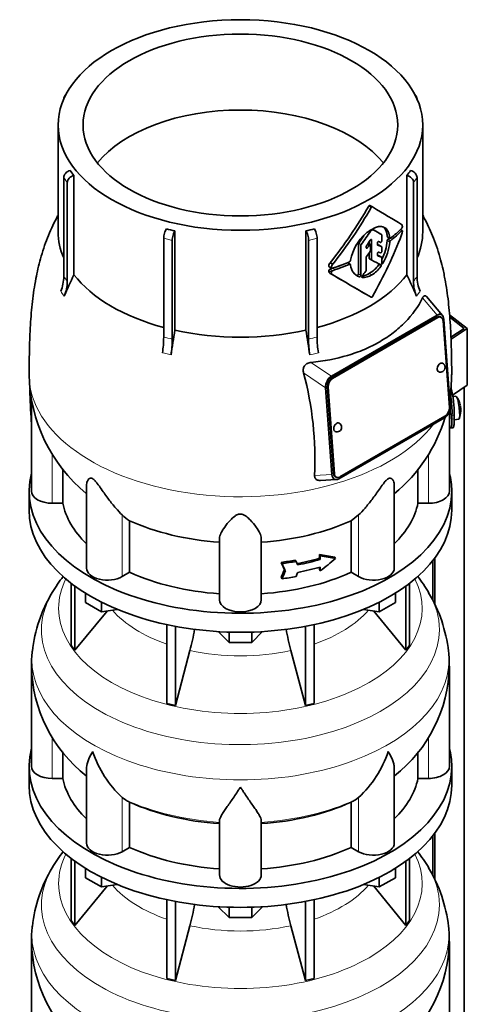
# Model space of a CAD drawing. Header units: millimetres. Extents: x 160 to 756, y -850 to 1272.
# Tile 6 of 15: x 564 to 756, y -480 to -56. Entities that reach past the tile are written whole.
import ezdxf

# ---------------------------------------------------------------- set-up
doc = ezdxf.new("R2010")
doc.units = ezdxf.units.MM
for name, color, linetype in [('LOW_134-3', 7, 'Continuous'), ('M5X8_UNI7687', 7, 'Continuous'), ('VSI134_DIFFUSORE', 7, 'Continuous'), ('VSI134_TERMINALE', 7, 'Continuous'), ('VSI134_TESTATA', 7, 'Continuous')]:
    doc.layers.add(name, color=color, linetype=linetype)

# ---------------------------------------------------------------- blocks, each defined once
blk = doc.blocks.new('SE4')
at = {"layer": 'LOW_134-3', "color": 7, "linetype": 'Continuous', "lineweight": 35}
for p, q in [((755.04, -582.44), (755.04, -214.68)), ((741.54, -289.19), (741.54, -306.48)), ((742.3, -288.2), (742.3, -307.95)), ((742.3, -406.59), (742.3, -426.34)), ((741.54, -407.58), (741.54, -424.87))]:
    blk.add_line(p, q, dxfattribs=at)
at = {"layer": 'M5X8_UNI7687', "color": 7, "linetype": 'Continuous', "lineweight": 35}
for p, q in [((751.43, -218.53), (750.13, -218.65)), ((748.84, -226.34), (749.4, -226.27)), ((750.7, -228.61), (752.63, -228.32))]:
    blk.add_line(p, q, dxfattribs=at)
for centre, radius, start, end in [((743.52, -224.47), 10, 16.6957, 35.0127), ((743.52, -224.47), 10, 12.1619, 13.5278), ((1119.62, -167.91), 370.34, 188.5064, 188.6141), ((743.52, -224.47), 10, 338.98, 357.2751)]:
    blk.add_arc(centre, radius, start, end, dxfattribs=at)
for centre, major_axis, ratio, start_param, end_param in [((752.03, -223.43), (0.6, -4.89), 0.169759, 0.004788, 3.136805), ((743.5, -224.38), (-9.78, -2.08), 0.810411, 3.163117, 3.206609), ((743.53, -224.59), (-9.94, -1.06), 0.589949, 3.053564, 3.168123), ((745.04, -222.47), (7.36, -5.62), 0.747167, 0.443437, 0.593129)]:
    blk.add_ellipse(centre, major_axis=major_axis, ratio=ratio, start_param=start_param, end_param=end_param, dxfattribs=at)
at = {"layer": 'VSI134_DIFFUSORE', "color": 7, "linetype": 'Continuous', "lineweight": 35}
for p, q in [((567.62, -259.38), (567.62, -267.55)), ((749.62, -267.55), (749.62, -259.38)), ((585.79, -299.05), (585.79, -325.73)), ((587.32, -300.2), (587.32, -327.86)), ((729.91, -300.2), (729.91, -327.86)), ((731.44, -299.05), (731.44, -325.73)), ((591.86, -307.31), (591.86, -303.25)), ((725.37, -307.31), (725.37, -303.25)), ((598.8, -311.32), (591.86, -307.31)), ((598.8, -311.32), (598.8, -307.14)), ((718.43, -311.32), (718.43, -307.14)), ((725.37, -307.31), (718.43, -311.32)), ((587.32, -327.86), (601.18, -310.95)), ((605.62, -310.26), (598.8, -311.32)), ((718.43, -311.32), (711.61, -310.26)), ((716.05, -310.95), (729.91, -327.86)), ((626.92, -316.8), (626.92, -350.73)), ((630.61, -317.54), (630.61, -351.61)), ((686.62, -317.54), (686.62, -351.61)), ((690.31, -316.8), (690.31, -350.73)), ((653.71, -324.45), (649.06, -319.8)), ((653.71, -324.45), (653.71, -320.01)), ((668.17, -319.8), (663.52, -324.45)), ((663.52, -324.45), (663.52, -320.01)), ((585.79, -325.73), (587.32, -327.86)), ((663.52, -324.45), (653.71, -324.45)), ((729.91, -327.86), (731.44, -325.73)), ((630.61, -351.61), (636.89, -327.99)), ((680.34, -327.99), (686.62, -351.61)), ((568.62, -334.72), (568.62, -377.78)), ((748.62, -377.78), (748.62, -334.72)), ((626.92, -350.73), (630.61, -351.61)), ((686.62, -351.61), (690.31, -350.73)), ((582.14, -382.97), (582.14, -371.61)), ((735.09, -371.58), (735.09, -382.97)), ((567.62, -377.78), (567.62, -385.94)), ((592.34, -378.71), (592.34, -410.84)), ((724.89, -410.84), (724.89, -378.7)), ((749.62, -385.94), (749.62, -377.78)), ((577.62, -382.97), (582.14, -382.97)), ((735.09, -382.97), (739.62, -382.97)), ((609.13, -392.22), (607.7, -391.17)), ((610.91, -412.67), (610.91, -393.19)), ((706.33, -393.19), (706.33, -412.67)), ((709.53, -391.17), (708.11, -392.22)), ((649.62, -424.54), (649.62, -401.19)), ((667.62, -424.54), (667.62, -401.19)), ((607.7, -414.52), (610.91, -412.67)), ((706.33, -412.67), (709.53, -414.52)), ((585.79, -417.44), (585.79, -444.12)), ((587.32, -418.59), (587.32, -446.25)), ((729.91, -418.59), (729.91, -446.25)), ((731.44, -417.44), (731.44, -444.12)), ((591.86, -425.7), (591.86, -421.65)), ((725.37, -425.7), (725.37, -421.65)), ((598.8, -429.71), (591.86, -425.7)), ((598.8, -429.71), (598.8, -425.53)), ((718.43, -429.71), (718.43, -425.53)), ((725.37, -425.7), (718.43, -429.71)), ((587.32, -446.25), (601.18, -429.34)), ((605.62, -428.65), (598.8, -429.71)), ((718.43, -429.71), (711.61, -428.65)), ((716.05, -429.34), (729.91, -446.25)), ((626.92, -435.19), (626.92, -469.12)), ((630.61, -435.93), (630.61, -470)), ((686.62, -435.93), (686.62, -470)), ((690.31, -435.19), (690.31, -469.12)), ((653.71, -442.84), (649.06, -438.19)), ((653.71, -442.84), (653.71, -438.4)), ((668.17, -438.19), (663.52, -442.84)), ((663.52, -442.84), (663.52, -438.4)), ((585.79, -444.12), (587.32, -446.25)), ((663.52, -442.84), (653.71, -442.84)), ((729.91, -446.25), (731.44, -444.12)), ((630.61, -470), (636.89, -446.38)), ((680.34, -446.38), (686.62, -470)), ((568.62, -453.11), (568.62, -496.17)), ((748.62, -496.17), (748.62, -453.11)), ((626.92, -469.12), (630.61, -470)), ((686.62, -470), (690.31, -469.12))]:
    blk.add_line(p, q, dxfattribs=at)
at = {"layer": 'VSI134_DIFFUSORE', "color": 4, "linetype": 'Continuous', "lineweight": 9}
for p, q in [((577.62, -382.97), (577.62, -365.33)), ((739.62, -382.97), (739.62, -365.37)), ((607.7, -414.52), (607.7, -391.17)), ((709.53, -414.52), (709.53, -391.17))]:
    blk.add_line(p, q, dxfattribs=at)
at = {"layer": 'VSI134_DIFFUSORE', "color": 7, "linetype": 'Continuous', "lineweight": 35}
for centre, radius, start, end in [((637.62, -338.9), 69.96, 142.2317, 149.1383), ((679.05, -339.33), 70.67, 30.8866, 37.8101), ((631.07, -335.21), 62.42, 148.9581, 173.5966), ((685.27, -335.57), 63.38, 6.6004, 30.8494), ((547.05, -303.68), 93.08, 344.857, 350.6374), ((768.87, -303.88), 91.75, 189.3306, 195.2315), ((605.03, -333.41), 36.39, 171.7821, 182.1013), ((708.9, -333.62), 39.68, 358.397, 7.7187), ((687.34, -333.55), 61.24, 307.8937, 358.904), ((629.88, -333.54), 61.23, 181.1252, 232.0908), ((640.21, -356.21), 47.73, 198.6373, 227.0857), ((677.03, -356.21), 47.73, 312.9143, 341.3628), ((617.04, -379.83), 14.7, 237.4509, 245.3566), ((700.2, -379.83), 14.7, 294.6434, 302.5491), ((637.62, -457.29), 69.96, 142.2317, 149.1383), ((679.05, -457.72), 70.67, 30.8866, 37.8101), ((631.07, -453.61), 62.42, 148.9581, 173.5966), ((685.27, -453.96), 63.38, 6.6004, 30.8494), ((547.05, -422.07), 93.08, 344.857, 350.6374), ((768.87, -422.28), 91.75, 189.3306, 195.2315), ((605.03, -451.8), 36.39, 171.7821, 182.1013), ((708.9, -452.01), 39.68, 358.397, 7.7187), ((629.88, -451.94), 61.23, 181.1252, 232.0908), ((687.34, -451.95), 61.24, 307.8937, 358.904)]:
    blk.add_arc(centre, radius, start, end, dxfattribs=at)
for centre, major_axis, start_param, end_param in [((658.62, -259.38), (91, 0), 2.993207, 6.283185), ((658.62, -259.38), (91, 0), 0, 0.148386), ((658.62, -267.55), (-91, 0), 0, 3.141593), ((658.62, -377.78), (91, 0), 2.993207, 6.283185), ((658.62, -377.78), (91, 0), 0, 0.148386), ((577.62, -377.78), (9, 0), 3.141593, 4.712389), ((739.62, -377.78), (-9, 0), 1.570796, 3.141593), ((658.62, -377.78), (-77, 0), 0.117151, 0.534109), ((658.62, -377.78), (77, 0), 5.749077, 6.166034), ((658.62, -385.94), (-91, 0), 0, 3.141593), ((658.62, -358.3), (-77, 0), 0.902549, 1.453645), ((658.62, -358.3), (77, 0), 4.82954, 5.380636), ((601.34, -410.84), (9, 0), 3.141593, 5.497787), ((715.89, -410.84), (-9, 0), 0.785398, 3.141593), ((658.62, -377.78), (-77, 0), 0.902549, 1.453645), ((658.62, -377.78), (77, 0), 4.82954, 5.380636), ((658.62, -424.54), (-9, 0), 0, 3.141593)]:
    blk.add_ellipse(centre, major_axis=major_axis, ratio=0.57735, start_param=start_param, end_param=end_param, dxfattribs=at)
at = {"layer": 'VSI134_DIFFUSORE', "color": 4, "linetype": 'Continuous', "lineweight": 9}
for centre, major_axis, start_param, end_param in [((658.62, -309.81), (-78.3, 0), 0, 3.425204), ((658.62, -309.81), (-78.3, 0), 5.999574, 6.283185), ((658.62, -319), (85.67, 0), 2.813331, 6.283185), ((658.62, -319), (85.67, 0), 0, 0.327762), ((658.62, -294.69), (-61.63, 0), 0.463231, 1.030574), ((658.62, -294.69), (61.63, 0), 5.252612, 5.819954), ((658.62, -331.76), (-89.83, 0), 6.215754, 6.283185), ((658.62, -331.76), (-89.83, 0), 0, 3.2087), ((658.62, -294.69), (-61.63, 0), 1.210556, 1.931037), ((658.62, -356.3), (-79.5, 0), 0.898849, 1.457346), ((658.62, -356.3), (79.5, 0), 4.82584, 5.384336), ((658.62, -428.2), (-78.3, 0), 0, 3.425204), ((658.62, -428.2), (-78.3, 0), 5.999574, 6.283185), ((658.62, -437.39), (85.67, 0), 2.813331, 6.283185), ((658.62, -437.39), (85.67, 0), 0, 0.327762), ((658.62, -413.08), (-61.63, 0), 0.463231, 1.030574), ((658.62, -413.08), (61.63, 0), 5.252612, 5.819954), ((658.62, -450.15), (-89.83, 0), 6.215754, 6.283185), ((658.62, -450.15), (-89.83, 0), 0, 3.2087), ((658.62, -413.08), (-61.63, 0), 1.210556, 1.931037)]:
    blk.add_ellipse(centre, major_axis=major_axis, ratio=0.57735, start_param=start_param, end_param=end_param, dxfattribs=at)
at = {"layer": 'VSI134_DIFFUSORE', "color": 7, "linetype": 'Continuous', "lineweight": 35}
for points, knots in [([(592.34, -378.72), (592.34, -378.55), (592.35, -378.39), (592.43, -377.2), (592.72, -376.15), (593.39, -374.48), (593.65, -373.91), (594.11, -373.01), (594.27, -372.71), (594.52, -372.25), (594.65, -372.02), (594.79, -371.78), (594.88, -371.63), (594.93, -371.55), (594.98, -371.47)], [0.4586292, 0.4586292, 0.4586292, 0.4586292, 0.5, 0.5, 0.75, 0.75, 0.875, 0.875, 0.9375, 0.9375, 0.96875, 0.984375, 0.984375, 1, 1, 1, 1]), ([(724.89, -378.72), (724.89, -378.56), (724.89, -378.4), (724.84, -377.74), (724.75, -377.23), (724.48, -376.17), (724.3, -375.62), (723.85, -374.49), (723.58, -373.91), (723.13, -373.02), (722.97, -372.72), (722.71, -372.25), (722.62, -372.1), (722.44, -371.78), (722.35, -371.63), (722.26, -371.47)], [0.4604904, 0.4604904, 0.4604904, 0.4604904, 0.5, 0.5, 0.625, 0.625, 0.75, 0.75, 0.875, 0.875, 0.9375, 0.9375, 0.96875, 0.96875, 1, 1, 1, 1]), ([(658.62, -386.69), (658.48, -386.9), (658.35, -387.11), (658.08, -387.53), (657.95, -387.74), (657.55, -388.36), (657.29, -388.76), (656.5, -389.95), (655.99, -390.72), (654.97, -392.2), (654.48, -392.91), (653.53, -394.26), (653.08, -394.9), (652.23, -396.12), (651.84, -396.7), (651.3, -397.52), (651.13, -397.79), (650.8, -398.31), (650.65, -398.56), (650.24, -399.28), (650.02, -399.71), (649.71, -400.51), (649.62, -400.87), (649.62, -401.19)], [0, 0, 0, 0, 0.03125, 0.03125, 0.0625, 0.0625, 0.125, 0.125, 0.25, 0.25, 0.375, 0.375, 0.5, 0.5, 0.625, 0.625, 0.6875, 0.6875, 0.75, 0.75, 0.875, 0.875, 1, 1, 1, 1]), ([(667.62, -401.19), (667.62, -400.87), (667.53, -400.51), (667.21, -399.72), (666.99, -399.28), (666.58, -398.56), (666.43, -398.31), (666.11, -397.79), (665.94, -397.53), (665.4, -396.71), (665, -396.13), (664.15, -394.91), (663.7, -394.26), (662.76, -392.91), (662.26, -392.2), (661.25, -390.72), (660.73, -389.96), (659.94, -388.76), (659.68, -388.36), (659.28, -387.74), (659.15, -387.53), (658.88, -387.11), (658.75, -386.9), (658.62, -386.69)], [0, 0, 0, 0, 0.125, 0.125, 0.25, 0.25, 0.3125, 0.3125, 0.375, 0.375, 0.5, 0.5, 0.625, 0.625, 0.75, 0.75, 0.875, 0.875, 0.9375, 0.9375, 0.96875, 0.96875, 1, 1, 1, 1])]:
    blk.add_open_spline(points, degree=3, knots=knots, dxfattribs=at)
at = {"layer": 'VSI134_TERMINALE', "color": 7, "linetype": 'Continuous', "lineweight": 35}
for p, q in [((748.71, -183.49), (756.33, -189.33)), ((755.04, -189.3), (748.79, -184.51)), ((749.28, -193.13), (755.04, -189.3)), ((756.33, -189.33), (749.32, -193.98)), ((756.33, -213.82), (756.33, -189.33)), ((756.33, -213.82), (750.01, -218.02)), ((749.73, -228.34), (749.73, -226.7)), ((750.72, -228.26), (750.72, -226.62)), ((749.12, -232.17), (750.11, -232.09))]:
    blk.add_line(p, q, dxfattribs=at)
at = {"layer": 'VSI134_TERMINALE', "color": 4, "linetype": 'Continuous', "lineweight": 9}
for p, q in [((749.73, -226.7), (750.72, -226.62)), ((750.72, -228.26), (749.73, -228.34))]:
    blk.add_line(p, q, dxfattribs=at)
at = {"layer": 'VSI134_TERMINALE', "color": 7, "linetype": 'Continuous', "lineweight": 35}
for centre, radius, start, end in [((712.1, -225.49), 38.63, 358.3189, 15.8396), ((712.85, -225.35), 36.9, 357.8966, 10.304)]:
    blk.add_arc(centre, radius, start, end, dxfattribs=at)
for points, knots in [([(748.62, -231.74), (748.68, -231.83), (748.74, -231.9), (748.9, -232.08), (748.99, -232.15), (749.17, -232.18), (749.25, -232.13), (749.39, -231.93), (749.45, -231.77), (749.53, -231.45), (749.55, -231.33), (749.59, -231.06), (749.63, -230.77), (749.66, -230.44), (749.68, -230.07), (749.69, -229.88), (749.72, -229.27), (749.73, -228.82), (749.73, -228.34)], [0.189779, 0.189779, 0.189779, 0.189779, 0.25, 0.25, 0.375, 0.375, 0.5, 0.5, 0.625, 0.625, 0.6875, 0.6875, 0.75, 0.8125, 0.8125, 0.875, 0.875, 1, 1, 1, 1]), ([(750.72, -228.26), (750.72, -228.74), (750.71, -229.18), (750.68, -229.79), (750.67, -229.98), (750.65, -230.35), (750.64, -230.52), (750.59, -230.99), (750.54, -231.26), (750.44, -231.68), (750.38, -231.85), (750.25, -232.03), (750.19, -232.08), (750.12, -232.09)], [0, 0, 0, 0, 0.125, 0.125, 0.1875, 0.1875, 0.25, 0.25, 0.375, 0.375, 0.5, 0.5, 0.6059848, 0.6059848, 0.6059848, 0.6059848])]:
    blk.add_open_spline(points, degree=3, knots=knots, dxfattribs=at)
at = {"layer": 'VSI134_TESTATA', "color": 7, "linetype": 'Continuous', "lineweight": 35}
for p, q in [((583.5, -88.64), (582.89, -89.49)), ((734.34, -89.49), (733.73, -88.64)), ((582.55, -90.58), (582.55, -90.59)), ((734.68, -90.59), (734.68, -90.58)), ((580.12, -101.8), (580.12, -147.8)), ((737.12, -147.8), (737.12, -101.8)), ((582.55, -167), (582.55, -124.46)), ((584.09, -126.59), (584.09, -169.14)), ((586.88, -123.47), (586.88, -166.21)), ((730.35, -166.21), (730.35, -123.47)), ((733.15, -169.14), (733.15, -126.59)), ((734.68, -124.46), (734.68, -167)), ((715.44, -137.06), (714.37, -136.45)), ((630.43, -147.37), (630.43, -190.11)), ((686.8, -190.11), (686.8, -147.37)), ((728.3, -147.17), (727.57, -146.75)), ((625.58, -193.09), (625.58, -150.55)), ((629.28, -151.43), (629.28, -193.98)), ((687.96, -193.98), (687.96, -151.43)), ((691.65, -150.55), (691.65, -193.09)), ((714.04, -152.07), (714.04, -152.96)), ((715.1, -159.73), (715.1, -151.32)), ((719.39, -148.92), (718.32, -148.31)), ((719.48, -151.64), (719.48, -149.15)), ((721.95, -149.99), (723.02, -150.61)), ((709.41, -153.03), (709.41, -165.89)), ((710.48, -166.5), (710.48, -153.64)), ((712.79, -154.56), (712.79, -154.14)), ((714.59, -153.28), (713.61, -152.72)), ((714.04, -156.75), (714.04, -159.12)), ((714.69, -155.62), (714.69, -153.51)), ((717.59, -153.21), (717.59, -152.64)), ((719.39, -154.16), (718.32, -153.55)), ((719.48, -156.2), (719.48, -154.38)), ((706.06, -159.95), (706.05, -160.13)), ((712.79, -164.27), (712.79, -158.74)), ((714.15, -159.35), (715.21, -159.96)), ((717.59, -157.75), (717.59, -157.18)), ((719.39, -158.74), (718.32, -158.12)), ((719.48, -161.34), (719.48, -158.96)), ((696.83, -162.79), (697.93, -163.43)), ((697.26, -161.05), (698.36, -161.69)), ((705.93, -161.73), (704.86, -161.11)), ((706.05, -161.95), (706.06, -162.13)), ((697.27, -165.67), (698.37, -166.3)), ((745.67, -183.83), (738.77, -175.62)), ((697.79, -209.89), (743.3, -183.62)), ((743.23, -184.53), (697.98, -210.66)), ((743.58, -184.7), (698.33, -210.83)), ((745.06, -184.54), (744.71, -184.37)), ((748.6, -223.37), (745.89, -186.02)), ((746.24, -185.46), (748.96, -222.8)), ((698.04, -252.2), (695.33, -214.85)), ((696.04, -214.43), (698.75, -251.78)), ((696.39, -214.6), (699.1, -251.95)), ((568.62, -220.36), (568.62, -259.38)), ((746.5, -227.76), (700.99, -254.04)), ((701.41, -253.27), (746.66, -227.15)), ((748.62, -259.38), (748.62, -225.05)), ((582.14, -264.58), (582.14, -249.81)), ((735.09, -249.87), (735.09, -264.58)), ((699.58, -253.27), (699.93, -253.44)), ((592.34, -256.95), (592.34, -292.45)), ((693.09, -254.77), (699.92, -254.39)), ((724.89, -292.45), (724.89, -256.93)), ((582.14, -264.58), (577.62, -264.58)), ((739.62, -264.58), (735.09, -264.58)), ((709.53, -269.62), (706.33, -272.08)), ((610.91, -294.28), (610.91, -272.08)), ((706.33, -272.08), (706.33, -294.28)), ((649.62, -306.15), (649.62, -279.64)), ((667.62, -306.15), (667.62, -279.64)), ((692.64, -288.24), (692.64, -286.61)), ((692.64, -286.61), (693.02, -287.14)), ((693.02, -287.14), (693.02, -288.78)), ((699.24, -287.76), (699.63, -288.3)), ((676.14, -290.02), (676.53, -290.56)), ((682.21, -289.05), (682.6, -289.58)), ((692.64, -288.24), (693.02, -288.78)), ((692.64, -293.14), (692.64, -292.15)), ((693.02, -292.04), (693.02, -293.68)), ((610.91, -294.28), (607.7, -296.13)), ((676.14, -296.55), (676.53, -297.09)), ((677.57, -293.08), (677.96, -293.62)), ((692.64, -293.14), (693.02, -293.68)), ((709.53, -296.13), (706.33, -294.28))]:
    blk.add_line(p, q, dxfattribs=at)
at = {"layer": 'VSI134_TESTATA', "color": 4, "linetype": 'Continuous', "lineweight": 9}
for p, q in [((584.09, -126.59), (582.55, -124.46)), ((734.68, -124.46), (733.15, -126.59)), ((714.93, -137.35), (713.87, -136.74)), ((714.64, -147.46), (714.34, -147.28)), ((714.87, -147.24), (714.61, -147.09)), ((715.48, -146.89), (715.23, -146.74)), ((715.73, -146.86), (715.38, -146.66)), ((728.12, -147.24), (727.46, -146.86)), ((629.28, -151.43), (625.58, -150.55)), ((691.65, -150.55), (687.96, -151.43)), ((714.75, -151.12), (715.1, -151.32)), ((719.39, -148.92), (718.32, -148.31)), ((722.93, -150.43), (721.86, -149.82)), ((722.93, -152.19), (721.86, -151.57)), ((723.23, -151.6), (722.16, -150.98)), ((710.48, -153.64), (709.41, -153.03)), ((710.62, -153.26), (709.55, -152.64)), ((712.79, -154.22), (713.38, -154.56)), ((714.11, -153.51), (713.37, -153.08)), ((719.37, -154.15), (718.31, -153.54)), ((715.1, -159.73), (714.04, -159.12)), ((719.37, -158.73), (718.31, -158.12)), ((719.48, -161), (720.01, -161.3)), ((697.76, -165.07), (696.66, -164.43)), ((697.8, -163.13), (696.7, -162.5)), ((698.21, -164.5), (697.11, -163.87)), ((705.64, -161.74), (704.58, -161.12)), ((718.04, -162.09), (719.1, -162.7)), ((708.79, -166.51), (709.86, -167.12)), ((709.41, -165.89), (710.48, -166.5)), ((710.89, -167.32), (711.02, -167.4)), ((714.12, -165.67), (715.18, -166.28)), ((581.63, -173.83), (581.25, -173.34)), ((734.82, -174.91), (735.98, -173.34)), ((581.63, -173.83), (582.79, -175.47)), ((734.82, -174.91), (734.45, -175.47)), ((737.07, -176.21), (743.3, -183.62)), ((743.58, -184.7), (743.23, -184.53)), ((625.96, -200.05), (625.04, -199.87)), ((625.96, -200.05), (628.74, -200.75)), ((689.41, -200.5), (688.5, -200.75)), ((689.41, -200.5), (692.19, -199.87)), ((697.79, -209.89), (688.98, -203.97)), ((695.33, -214.85), (685.85, -208.48)), ((698.33, -210.83), (697.98, -210.66)), ((696.39, -214.6), (696.04, -214.43)), ((568.55, -229.25), (568.62, -229.25)), ((748.62, -229.25), (748.68, -229.25)), ((577.62, -264.58), (577.62, -243.49)), ((739.62, -264.58), (739.62, -243.4)), ((690.53, -252.62), (698.04, -252.2)), ((699.1, -251.95), (698.75, -251.78)), ((607.7, -296.13), (607.7, -269.62)), ((709.53, -296.13), (709.53, -269.62))]:
    blk.add_line(p, q, dxfattribs=at)
at = {"layer": 'VSI134_TESTATA', "color": 7, "linetype": 'Continuous', "lineweight": 35}
for centre, radius, start, end in [((617.51, -99.88), 38.66, 213.7109, 217.6034), ((699.72, -99.88), 38.66, 322.3966, 326.2891), ((547.41, -40.87), 192.09, 321.2685, 330.0618), ((545.26, -39.65), 195.79, 321.4403, 330.0659), ((656, -32.3), 117.87, 255.627, 257.474), ((661.23, -32.3), 117.87, 282.526, 284.373), ((715.24, -147.84), 0.701, 121.3426, 147.4783), ((715.63, -147.09), 0.25, 66.4547, 125.8549), ((727.93, -144.72), 0.189, 48.4238, 58.9517), ((722.53, -147.03), 5.86, 340.0202, 355.9303), ((727.32, -145.51), 1.05, 319.4362, 2.2381), ((726.04, -163.78), 20.34, 131.4374, 169.1268), ((700.04, -149.6), 21.91, 332.7074, 354.8481), ((701.17, -150.22), 21.85, 329.5363, 354.8235), ((722.79, -151.66), 0.93, 132.5622, 174.2913), ((723.86, -152.28), 0.927, 132.3786, 174.2656), ((710.1, -153.06), 0.683, 142.6702, 177.4199), ((711.16, -153.67), 0.685, 142.728, 177.4247), ((713.5, -154.17), 0.71, 144.7473, 177.5843), ((713.95, -155.59), 0.742, 324.5379, 357.5626), ((705.35, -160.05), 0.701, 294.3064, 353.4391), ((713.5, -158.77), 0.719, 143.3889, 177.4377), ((697.31, -164.49), 0.65, 107.3621, 174.8958), ((699.43, -162.73), 2.74, 142.4032, 175.1746), ((698.41, -165.12), 0.652, 107.6582, 174.966), ((700.56, -163.37), 2.77, 142.6885, 175.0994), ((711.78, -161.72), 5.74, 184.0787, 250.4321), ((712.06, -164.24), 0.729, 320.6246, 357.2202), ((707.8, -154.82), 12.56, 300.2581, 324.6507), ((708.85, -155.41), 12.58, 300.2436, 324.5986), ((565.59, -166.82), 16.97, 337.4174, 359.3951), ((784.27, -259), 218.11, 154.8225, 157.4837), ((567.12, -168.96), 16.97, 337.4174, 359.3951), ((-424.97, -2109.91), 2244.89, 59.51557, 59.98783), ((-425.49, -2113.24), 2248.03, 59.51593, 60.00441), ((710.33, -159.82), 6.98, 274.5485, 302.9777), ((711.4, -160.49), 6.92, 266.8484, 303.1454), ((532.96, -259), 218.11, 22.5163, 25.1775), ((750.12, -168.96), 16.97, 180.6049, 202.5826), ((751.65, -166.82), 16.97, 180.6049, 202.5826), ((1256.95, -295.36), 635.3, 170.4635, 171.43609), ((60.28, -295.36), 635.3, 8.56391, 9.5365), ((578.46, -192.76), 47.12, 351.3197, 359.5934), ((582.16, -193.64), 47.12, 351.3197, 359.5934), ((735.08, -193.64), 47.12, 180.4066, 188.6803), ((738.77, -192.76), 47.12, 180.4066, 188.6803), ((744.77, -206.13), 2, 244.5303, 0), ((744.77, -206.13), 2, 0, 64.5303), ((635.01, -208.28), 67.37, 180.795, 230.6202), ((545.8, -245.63), 144.9, 357.233, 14.8561), ((682.17, -208.3), 67.41, 350.398, 359.2106), ((682.17, -208.3), 67.41, 309.4165, 343.4771), ((700.22, -231.85), 2, 244.5303, 0), ((700.22, -231.85), 2, 0, 64.5303), ((619.36, -257.79), 16.6, 225.4083, 239.3884)]:
    blk.add_arc(centre, radius, start, end, dxfattribs=at)
at = {"layer": 'VSI134_TESTATA', "color": 4, "linetype": 'Continuous', "lineweight": 9}
for centre, radius, start, end in [((553.77, -189.27), 36.39, 33.5892, 37.725), ((763.46, -189.27), 36.39, 142.275, 146.4108), ((616.81, -237.94), 45.69, 74.1676, 78.9335), ((700.42, -237.94), 45.69, 101.0665, 105.8324)]:
    blk.add_arc(centre, radius, start, end, dxfattribs=at)
at = {"layer": 'VSI134_TESTATA', "color": 7, "linetype": 'Continuous', "lineweight": 35}
for major_axis in [(78.5, 0), (67.74, 0)]:
    blk.add_ellipse((658.62, -101.8), major_axis=major_axis, ratio=0.57735, dxfattribs=at)
for centre, major_axis, ratio, start_param, end_param in [((585.33, -91.24), (2.44, -1.75), 0.754344, 2.912261, 3.637652), ((731.91, -91.24), (-2.44, -1.75), 0.754344, 2.645534, 3.370925), ((658.62, -134.46), (67.74, 0), 0.57735, 0.430765, 2.710827), ((585.33, -123.79), (-2.44, -1.75), 0.754344, 4.207836, 5.787126), ((731.91, -123.79), (-2.44, 1.75), 0.754344, 3.637652, 5.216942), ((586.86, -125.93), (2.44, 1.75), 0.754344, 1.066243, 2.645534), ((730.38, -125.93), (2.44, -1.75), 0.754344, 0.496059, 2.075349), ((658.62, -104.25), (80, -46.83), 0.005973, 0.523921, 0.784455), ((658.62, -147.8), (78.5, 0), 0.57735, 3.141593, 3.391494), ((626.73, -148.95), (-0.7, -2.92), 0.31246, 3.786362, 5.365653), ((630.42, -149.83), (0.7, 2.92), 0.31246, 0.64477, 2.22406), ((686.81, -149.83), (0.7, -2.92), 0.31246, 0.917533, 2.496823), ((690.5, -148.95), (-0.7, 2.92), 0.31246, 4.059125, 5.638416), ((658.62, -113.98), (-59.79, -84.34), 0.630164, 1.551795, 1.620079), ((658.62, -114.4), (80, 0), 0.57735, -0.790935, -0.780102), ((658.62, -113.89), (78.5, -44.84), 0.004672, -0.75927, -0.703933), ((658.62, -113.89), (80, -45.69), 0.004672, -0.773039, -0.705414), ((658.62, -123.33), (80, 0), 0.57735, -0.630598, -0.518021), ((658.62, -124.36), (80, -0.05), 0.576906, -0.63021, -0.517581), ((658.62, -147.8), (-78.5, 0), 0.57735, 2.891692, 3.141593), ((658.62, -113.98), (58.67, 82.76), 0.630164, 4.691898, 4.733091), ((617.82, -94.1), (84.79, 108.49), 0.813815, 4.796406, 4.817449), ((658.62, -143.44), (56.38, 99), 0.573353, 4.713426, 4.974273), ((615.74, -93.29), (124.46, -65.52), 0.055137, -0.576041, -0.56471), ((658.62, -124.36), (78.5, -0.05), 0.576906, -0.627228, -0.613459), ((624.01, -102.45), (86.16, 95.92), 0.810489, -1.432045, -1.409969), ((623.19, -98.81), (86.01, 97.61), 0.811036, -1.433588, -1.423742), ((616.5, -95.39), (122.16, -64.34), 0.054855, -0.567828, -0.557381), ((615.68, -94.92), (124.51, -65.57), 0.054855, -0.582253, -0.558494), ((614.26, -96.94), (125.98, -67.1), 0.048322, -0.576058, -0.564869), ((658.62, -123.32), (80, 0), 0.57735, -1.05245, -0.942461), ((658.62, -127.29), (79.99, -43.94), 0.021828, -0.772923, -0.700364), ((614.71, -98.84), (124.01, -66.26), 0.046433, -0.567944, -0.557578), ((613.86, -98.35), (126.4, -67.54), 0.046433, -0.582298, -0.558682), ((658.62, -124.37), (78.5, 0), 0.57735, -1.058237, -0.967486), ((658.62, -124.37), (80, 0), 0.57735, -1.052994, -0.942461), ((633.77, -114.36), (87.22, 75.16), 0.800393, -1.357861, -1.335212), ((658.62, -147.8), (-78.5, 0), 0.57735, 0.41818, 1.136418), ((658.62, -147.8), (78.5, 0), 0.57735, 5.146767, 5.865006), ((743.42, -187.08), (-1.29, -2.71), 0.625473, 3.141593, 3.879379), ((743.39, -187.33), (-1.7, -3.94), 0.585917, 2.297572, 3.808941), ((743.77, -187.24), (-1.29, -2.71), 0.625473, 2.308583, 3.879379), ((658.62, -147.8), (-78.5, 0), 0.57735, 1.203578, 1.938015), ((744.77, -206.13), (0.86, 1.81), 0.625473, 0, 3.141593), ((698.22, -213.41), (-1.52, -3.76), 0.658311, 3.841252, 5.352621), ((698.16, -213.2), (1.29, 2.71), 0.625473, 0.737787, 2.308583), ((698.51, -213.37), (1.29, 2.71), 0.625473, 0.737787, 2.308583), ((658.62, -255.02), (-27.25, 225.93), 0.384309, 1.350347, 1.410262), ((658.62, -255.02), (27.25, 225.93), 0.384309, -1.410262, -1.349951), ((746.07, -224.25), (1.52, 3.76), 0.658311, 3.841252, 5.35262), ((746.48, -224.6), (-1.29, -2.71), 0.625473, 0.737787, 2.308583), ((700.22, -231.85), (0.86, 1.81), 0.625473, 0, 3.141593), ((700.9, -250.33), (1.7, 3.94), 0.585917, 2.297573, 3.808941), ((700.87, -250.56), (1.29, 2.71), 0.625473, 2.308583, 3.141593), ((701.22, -250.73), (1.29, 2.71), 0.625473, 2.308583, 3.879379), ((577.62, -259.38), (9, 0), 0.57735, 3.141593, 4.712389), ((739.62, -259.38), (-9, 0), 0.57735, 1.570796, 3.141593), ((658.62, -259.38), (-77, 0), 0.57735, 0.117151, 0.534109), ((658.62, -259.38), (77, 0), 0.57735, 5.749077, 6.166034), ((658.62, -237.19), (-77, 0), 0.57735, 0.902549, 1.453645), ((658.62, -237.19), (77, 0), 0.57735, 4.82954, 5.380636), ((658.62, -244.55), (76.01, -35.64), 0.345529, -0.95251, -0.854431), ((658.62, -244.55), (77, -36.1), 0.345529, -0.953344, -0.85654), ((658.62, -246.73), (77, 0), 0.57735, -1.341157, -1.259355), ((443.76, 24.89), (312, -556.34), 0.096151, 0.909542, 0.916225), ((658.62, -246.73), (78, 0), 0.57735, -1.339048, -1.258311), ((440.77, 29.04), (316.31, -564.02), 0.096151, 0.908896, 0.915487), ((435.21, 50.66), (323.67, -577.15), 0.09615, 0.884303, 0.887521), ((658.62, -248.36), (77, 0), 0.57735, -1.249874, -1.113116), ((658.62, -248.36), (78, 0), 0.57735, -1.248952, -1.113951), ((658.62, -251.63), (78, 0), 0.57735, -1.248952, -1.113951), ((658.62, -255.44), (72.18, 51.03), 0.579238, 4.780548, 4.877352), ((601.34, -292.45), (9, 0), 0.57735, 3.141593, 5.497787), ((658.62, -259.38), (-77, 0), 0.57735, 0.902549, 1.453645), ((658.62, -259.38), (77, 0), 0.57735, 4.82954, 5.380636), ((443.76, 73.34), (-52.46, -635.69), 0.491081, 0.99085, 0.997533), ((440.78, 77.52), (-53.18, -644.47), 0.491081, 0.991587, 0.998179), ((658.62, -253.26), (78, 0), 0.57735, -1.339048, -1.258311), ((435.18, 72.08), (-54.41, -659.53), 0.49109, 1.019542, 1.02276), ((715.89, -292.45), (-9, 0), 0.57735, 0.785398, 3.141593), ((658.62, -306.15), (9, 0), 0.57735, 3.141593, 6.283185)]:
    blk.add_ellipse(centre, major_axis=major_axis, ratio=ratio, start_param=start_param, end_param=end_param, dxfattribs=at)
at = {"layer": 'VSI134_TESTATA', "color": 4, "linetype": 'Continuous', "lineweight": 9}
for start_param, end_param in [(0.000385, 2.726381), (2.988518, 3.14122)]:
    blk.add_ellipse((658.62, -209.24), major_axis=(-91, 0), ratio=0.57735, start_param=start_param, end_param=end_param, dxfattribs=at)
at = {"layer": 'VSI134_TESTATA', "color": 7, "linetype": 'Continuous', "lineweight": 35}
for points, knots in [([(713.87, -136.74), (713.94, -136.62), (714.03, -136.52), (714.22, -136.42), (714.31, -136.41), (714.37, -136.45)], [0, 0, 0, 0, 0.5, 0.5, 1, 1, 1, 1]), ([(715.44, -137.06), (715.37, -137.02), (715.28, -137.03), (715.09, -137.14), (715, -137.23), (714.93, -137.35)], [0, 0, 0, 0, 0.5, 0.5, 1, 1, 1, 1]), ([(580.11, -140.55), (579.86, -141.02), (578.91, -142.83), (577.32, -146.09), (575.49, -150.37), (573.87, -154.81), (572.53, -159.25), (571.42, -163.65), (570.49, -168.13), (569.69, -172.85), (569.05, -177.79), (568.55, -182.82), (568.18, -187.96), (567.94, -192.9), (567.79, -197.49), (567.72, -201.22), (567.67, -204.21), (567.62, -206.86), (567.62, -208.44), (567.62, -209.25)], [0.1160078, 0.1160078, 0.1160078, 0.1160078, 0.1351853, 0.1895796, 0.2454156, 0.3005853, 0.3579572, 0.4104213, 0.4627504, 0.5227258, 0.5843257, 0.6464797, 0.7126374, 0.7826886, 0.8395374, 0.8945592, 0.9357978, 0.9720068, 1, 1, 1, 1]), ([(749.61, -209.25), (749.61, -208.5), (749.61, -206.95), (749.57, -204.46), (749.52, -201.68), (749.45, -198.2), (749.33, -193.94), (749.12, -189.16), (748.79, -184.21), (748.33, -179.12), (747.73, -174.19), (746.94, -169.14), (745.98, -164.35), (744.81, -159.62), (743.46, -155.09), (741.86, -150.68), (740.1, -146.52), (738.52, -143.21), (737.49, -141.25), (737.12, -140.55)], [0, 0, 0, 0, 0.0260122, 0.0629177, 0.0982066, 0.1488954, 0.2074843, 0.2679937, 0.336051, 0.3995365, 0.4608356, 0.5204333, 0.5856496, 0.6370675, 0.6947656, 0.7534331, 0.8044157, 0.8554969, 0.8839458, 0.8839458, 0.8839458, 0.8839458]), ([(719.53, -145.51), (719.48, -145.5), (719.39, -145.48), (719.23, -145.46), (719.08, -145.45), (718.92, -145.44), (718.77, -145.44), (718.61, -145.45), (718.46, -145.47), (718.31, -145.49), (718.15, -145.51), (718, -145.54), (717.85, -145.58), (717.7, -145.62), (717.55, -145.66), (717.41, -145.71), (717.26, -145.75), (717.12, -145.8), (716.98, -145.86), (716.85, -145.91), (716.59, -146.01), (716.22, -146.18), (715.72, -146.43), (715.21, -146.71), (714.68, -147.02), (714.16, -147.36), (713.63, -147.73), (713.1, -148.12), (712.75, -148.39), (712.57, -148.53)], [0, 0, 0, 0, 0.027225, 0.053963, 0.080229, 0.106036, 0.131393, 0.156305, 0.180776, 0.20481, 0.228406, 0.251563, 0.274281, 0.296556, 0.318385, 0.339764, 0.36069, 0.381158, 0.401163, 0.420702, 0.439769, 0.508178, 0.577363, 0.647201, 0.717542, 0.788205, 0.858988, 0.929667, 1, 1, 1, 1]), ([(722.93, -150.43), (722.92, -150.34), (722.9, -150.14), (722.86, -149.85), (722.82, -149.57), (722.76, -149.29), (722.7, -149.02), (722.64, -148.76), (722.51, -148.31), (722.28, -147.71), (721.91, -147.05), (721.45, -146.47), (721, -146.1), (720.58, -145.85), (720.25, -145.71), (719.91, -145.59), (719.66, -145.54), (719.53, -145.51)], [0, 0, 0, 0, 0.036046, 0.07226, 0.108651, 0.145226, 0.181995, 0.21897, 0.256164, 0.374824, 0.50166, 0.611779, 0.746751, 0.808863, 0.871706, 0.935274, 1, 1, 1, 1]), ([(720.16, -145.69), (720.25, -145.76), (720.49, -145.99), (720.86, -146.46), (721.23, -147.14), (721.48, -147.81), (721.63, -148.38), (721.73, -148.84), (721.81, -149.32), (721.84, -149.65), (721.86, -149.82)], [0.3320997, 0.3320997, 0.3320997, 0.3320997, 0.389092, 0.5058891, 0.633698, 0.7533976, 0.8158474, 0.8777312, 0.9391014, 1, 1, 1, 1]), ([(728.05, -144.58), (728.07, -144.6), (728.1, -144.63), (728.14, -144.68), (728.18, -144.74), (728.22, -144.81), (728.25, -144.89), (728.28, -144.97), (728.3, -145.06), (728.33, -145.16), (728.34, -145.26), (728.36, -145.36), (728.37, -145.43), (728.37, -145.47)], [0, 0, 0, 0, 0.08878, 0.177923, 0.267524, 0.357639, 0.448281, 0.53943, 0.631034, 0.723011, 0.815254, 0.907634, 1, 1, 1, 1]), ([(728.38, -147.44), (728.39, -147.32), (728.36, -147.22), (728.27, -147.14), (728.19, -147.17), (728.12, -147.24)], [0, 0, 0, 0, 0.5, 0.5, 1, 1, 1, 1]), ([(714.52, -151.35), (714.57, -151.27), (714.63, -151.2), (714.77, -151.1), (714.84, -151.07), (714.96, -151.07), (715.01, -151.09), (715.08, -151.18), (715.1, -151.25), (715.1, -151.32)], [0, 0, 0, 0, 0.25, 0.25, 0.5, 0.5, 0.75, 0.75, 1, 1, 1, 1]), ([(717.59, -152.64), (717.59, -152.56), (717.6, -152.47), (717.67, -152.29), (717.73, -152.21), (717.84, -152.07), (717.91, -152.02), (718.04, -151.96), (718.09, -151.95), (718.14, -151.97)], [0, 0, 0, 0, 0.25, 0.25, 0.5, 0.5, 0.75, 0.75, 1, 1, 1, 1]), ([(718.94, -152.31), (718.99, -152.33), (719.05, -152.32), (719.17, -152.26), (719.23, -152.21), (719.35, -152.07), (719.4, -151.98), (719.46, -151.81), (719.48, -151.72), (719.48, -151.64)], [0, 0, 0, 0, 0.25, 0.25, 0.5, 0.5, 0.75, 0.75, 1, 1, 1, 1]), ([(722.93, -150.43), (722.94, -150.53), (722.98, -150.59), (723.09, -150.64), (723.16, -150.62), (723.23, -150.56)], [0, 0, 0, 0, 0.5, 0.5, 1, 1, 1, 1]), ([(713.38, -154.56), (713.33, -154.64), (713.26, -154.7), (713.13, -154.79), (713.05, -154.82), (712.93, -154.82), (712.88, -154.79), (712.81, -154.7), (712.79, -154.64), (712.79, -154.56)], [0, 0, 0, 0, 0.25, 0.25, 0.5, 0.5, 0.75, 0.75, 1, 1, 1, 1]), ([(714.69, -153.51), (714.69, -153.43), (714.67, -153.36), (714.6, -153.27), (714.55, -153.25), (714.43, -153.25), (714.36, -153.28), (714.22, -153.37), (714.16, -153.43), (714.11, -153.51)], [0, 0, 0, 0, 0.25, 0.25, 0.5, 0.5, 0.75, 0.75, 1, 1, 1, 1]), ([(717.59, -157.18), (717.59, -157.1), (717.6, -157.01), (717.67, -156.84), (717.73, -156.75), (717.84, -156.61), (717.91, -156.56), (718.04, -156.5), (718.1, -156.5), (718.15, -156.52)], [0, 0, 0, 0, 0.25, 0.25, 0.5, 0.5, 0.75, 0.75, 1, 1, 1, 1]), ([(718.94, -156.87), (718.98, -156.89), (719.04, -156.88), (719.17, -156.83), (719.23, -156.77), (719.35, -156.63), (719.4, -156.55), (719.46, -156.37), (719.48, -156.28), (719.48, -156.2)], [0, 0, 0, 0, 0.25, 0.25, 0.5, 0.5, 0.75, 0.75, 1, 1, 1, 1]), ([(696.66, -164.43), (696.66, -164.59), (696.67, -164.85), (696.76, -165.16), (696.89, -165.36), (697.07, -165.52), (697.2, -165.62), (697.27, -165.67)], [0, 0, 0, 0, 0.297831, 0.494663, 0.647573, 0.81148, 1, 1, 1, 1]), ([(696.83, -162.79), (696.83, -162.79), (696.82, -162.79), (696.73, -162.73), (696.69, -162.62), (696.7, -162.5)], [0.4706024, 0.4706024, 0.4706024, 0.4706024, 0.5, 0.5, 1, 1, 1, 1]), ([(698.37, -166.3), (698.27, -166.23), (698.08, -166.1), (697.87, -165.84), (697.78, -165.49), (697.77, -165.23), (697.76, -165.07)], [0, 0, 0, 0, 0.268166, 0.496148, 0.696011, 1, 1, 1, 1]), ([(697.8, -163.13), (697.79, -163.26), (697.83, -163.36), (698, -163.48), (698.13, -163.48), (698.25, -163.44)], [0, 0, 0, 0, 0.5, 0.5, 1, 1, 1, 1]), ([(704.57, -161.12), (704.67, -161.07), (704.77, -161.07), (704.85, -161.11), (704.85, -161.11), (704.86, -161.11)], [0, 0, 0, 0, 0.5, 0.5, 0.5191186, 0.5191186, 0.5191186, 0.5191186]), ([(706.05, -161.95), (706.04, -161.85), (706, -161.77), (705.85, -161.69), (705.74, -161.69), (705.64, -161.74)], [0, 0, 0, 0, 0.5, 0.5, 1, 1, 1, 1]), ([(718.04, -162.09), (718.13, -161.96), (718.19, -161.81), (718.21, -161.54), (718.17, -161.44), (718.1, -161.4)], [0, 0, 0, 0, 0.5, 0.5, 1, 1, 1, 1]), ([(719.16, -162.01), (719.24, -162.05), (719.27, -162.16), (719.25, -162.42), (719.19, -162.58), (719.1, -162.7)], [0, 0, 0, 0, 0.5, 0.5, 1, 1, 1, 1]), ([(720.01, -161.3), (719.96, -161.38), (719.9, -161.45), (719.78, -161.55), (719.72, -161.58), (719.61, -161.58), (719.56, -161.56), (719.5, -161.48), (719.48, -161.41), (719.48, -161.34)], [0, 0, 0, 0, 0.25, 0.25, 0.5, 0.5, 0.75, 0.75, 1, 1, 1, 1]), ([(708.79, -166.51), (708.85, -166.53), (708.92, -166.52), (709.06, -166.47), (709.13, -166.42), (709.26, -166.29), (709.32, -166.21), (709.39, -166.05), (709.41, -165.96), (709.41, -165.89)], [0, 0, 0, 0, 0.25, 0.25, 0.5, 0.5, 0.75, 0.75, 1, 1, 1, 1]), ([(710.48, -166.5), (710.48, -166.58), (710.46, -166.66), (710.38, -166.83), (710.33, -166.91), (710.2, -167.04), (710.13, -167.09), (709.98, -167.14), (709.92, -167.14), (709.86, -167.12)], [0, 0, 0, 0, 0.25, 0.25, 0.5, 0.5, 0.75, 0.75, 1, 1, 1, 1]), ([(711.02, -167.4), (710.91, -167.38), (710.83, -167.29), (710.82, -167.01), (710.89, -166.84), (711, -166.71)], [0, 0, 0, 0, 0.5, 0.5, 1, 1, 1, 1]), ([(688.98, -203.97), (694.56, -203.45), (699.83, -202.43), (707.29, -200.19), (709.71, -199.32), (714.34, -197.35), (716.53, -196.25), (720.67, -193.86), (722.62, -192.57), (726.28, -189.77), (727.99, -188.26), (732.67, -183.49), (735.18, -180), (737.07, -176.21)], [0, 0, 0, 0, 0.25, 0.25, 0.375, 0.375, 0.5, 0.5, 0.625, 0.625, 0.75, 0.75, 1, 1, 1, 1]), ([(714.93, -175.95), (715, -175.99), (715.09, -175.98), (715.28, -175.88), (715.37, -175.78), (715.44, -175.66)], [0, 0, 0, 0, 0.5, 0.5, 1, 1, 1, 1]), ([(737.07, -176.21), (737.16, -176.03), (737.25, -175.87), (737.45, -175.6), (737.56, -175.48), (737.78, -175.31), (737.9, -175.26), (738.15, -175.22), (738.27, -175.24), (738.46, -175.33), (738.52, -175.37), (738.64, -175.47), (738.7, -175.53), (738.76, -175.6), (738.76, -175.6), (738.76, -175.6)], [0, 0, 0, 0, 0.125, 0.125, 0.25, 0.25, 0.375, 0.375, 0.5, 0.5, 0.5625, 0.5625, 0.625, 0.625, 0.6251488, 0.6251488, 0.6251488, 0.6251488]), ([(685.85, -208.48), (685.78, -208.23), (685.72, -207.98), (685.66, -207.47), (685.65, -207.2), (685.7, -206.67), (685.75, -206.41), (685.94, -205.89), (686.06, -205.65), (686.3, -205.32), (686.39, -205.21), (686.57, -205.01), (686.67, -204.91), (686.88, -204.74), (687, -204.66), (687.22, -204.51), (687.34, -204.45), (687.7, -204.27), (687.95, -204.18), (688.47, -204.04), (688.72, -204), (688.98, -203.97)], [0, 0, 0, 0, 0.125, 0.125, 0.25, 0.25, 0.375, 0.375, 0.5, 0.5, 0.5625, 0.5625, 0.625, 0.625, 0.6875, 0.6875, 0.75, 0.75, 0.875, 0.875, 1, 1, 1, 1]), ([(568.55, -229.25), (568.56, -229.42), (568.58, -229.58), (568.6, -229.76), (568.6, -229.79), (568.61, -229.83)], [0, 0, 0, 0, 0.125, 0.125, 0.1591527, 0.1591527, 0.1591527, 0.1591527]), ([(748.62, -229.86), (748.63, -229.81), (748.63, -229.77), (748.66, -229.58), (748.67, -229.42), (748.68, -229.25)], [0.831509, 0.831509, 0.831509, 0.831509, 0.875, 0.875, 1, 1, 1, 1]), ([(607.7, -269.62), (606.85, -268.78), (605.9, -267.77), (603.93, -265.49), (602.9, -264.2), (600.83, -261.46), (599.8, -260), (598.16, -257.65), (597.6, -256.85), (596.68, -255.66), (596.37, -255.26), (595.67, -254.52), (595.29, -254.18), (594.57, -253.78), (594.26, -253.74), (593.77, -253.82), (593.58, -253.92), (593.1, -254.31), (592.88, -254.66), (592.45, -255.62), (592.34, -256.28), (592.34, -256.94)], [0, 0, 0, 0, 0.125, 0.125, 0.25, 0.25, 0.375, 0.375, 0.4375, 0.4375, 0.46875, 0.46875, 0.5, 0.5, 0.53125, 0.53125, 0.5625, 0.5625, 0.625, 0.625, 0.7274656, 0.7274656, 0.7274656, 0.7274656]), ([(693.08, -254.77), (692.88, -254.78), (692.68, -254.78), (692.26, -254.73), (692.04, -254.68), (691.63, -254.53), (691.44, -254.43), (691.11, -254.16), (690.97, -254.01), (690.74, -253.66), (690.66, -253.47), (690.55, -253.06), (690.53, -252.84), (690.53, -252.62)], [0.271361, 0.271361, 0.271361, 0.271361, 0.375, 0.375, 0.5, 0.5, 0.625, 0.625, 0.75, 0.75, 0.875, 0.875, 1, 1, 1, 1]), ([(724.89, -256.93), (724.9, -256.26), (724.78, -255.6), (724.33, -254.62), (724.11, -254.27), (723.6, -253.89), (723.4, -253.79), (722.89, -253.75), (722.57, -253.81), (721.84, -254.26), (721.47, -254.61), (720.78, -255.36), (720.47, -255.76), (719.57, -256.94), (719.01, -257.75), (717.39, -260.06), (716.36, -261.52), (714.29, -264.26), (713.28, -265.52), (711.33, -267.77), (710.37, -268.78), (709.53, -269.62)], [0.2711567, 0.2711567, 0.2711567, 0.2711567, 0.375, 0.375, 0.4375, 0.4375, 0.46875, 0.46875, 0.5, 0.5, 0.53125, 0.53125, 0.5625, 0.5625, 0.625, 0.625, 0.75, 0.75, 0.875, 0.875, 1, 1, 1, 1]), ([(667.62, -279.64), (667.62, -279), (667.38, -278.28), (666.59, -276.66), (666.03, -275.76), (664.65, -273.84), (663.85, -272.81), (662.33, -271.22), (661.78, -270.68), (660.78, -269.95), (660.41, -269.72), (659.56, -269.35), (659.06, -269.22), (658.04, -269.24), (657.56, -269.39), (656.72, -269.77), (656.37, -270.01), (655.38, -270.75), (654.84, -271.28), (653.35, -272.85), (652.55, -273.88), (651.18, -275.8), (650.63, -276.68), (649.85, -278.28), (649.62, -279.01), (649.62, -279.64)], [0, 0, 0, 0, 0.125, 0.125, 0.25, 0.25, 0.375, 0.375, 0.4375, 0.4375, 0.46875, 0.46875, 0.5, 0.5, 0.53125, 0.53125, 0.5625, 0.5625, 0.625, 0.625, 0.75, 0.75, 0.875, 0.875, 1, 1, 1, 1])]:
    blk.add_open_spline(points, degree=3, knots=knots, dxfattribs=at)
for points in [[(719.48, -149.15), (719.48, -149.04), (719.45, -148.96), (719.39, -148.92)], [(721.95, -149.99), (721.9, -149.96), (721.87, -149.9), (721.86, -149.82)], [(717.7, -153.45), (717.63, -153.42), (717.59, -153.33), (717.59, -153.21)], [(718.31, -153.54), (718.31, -153.54), (718.32, -153.54), (718.32, -153.55)], [(719.48, -154.38), (719.48, -154.27), (719.44, -154.18), (719.37, -154.15)], [(714.15, -159.35), (714.08, -159.32), (714.04, -159.23), (714.04, -159.12)], [(715.1, -159.73), (715.1, -159.84), (715.14, -159.93), (715.21, -159.97)], [(717.7, -157.98), (717.63, -157.95), (717.59, -157.87), (717.59, -157.75)], [(719.48, -158.96), (719.48, -158.85), (719.44, -158.76), (719.37, -158.73)]]:
    blk.add_open_spline(points, degree=3, dxfattribs=at)

msp = doc.modelspace()

# ---------------------------------------------------------------- block references
msp.add_blockref('SE4', (0, 0))

doc.saveas('drawing.dxf')
